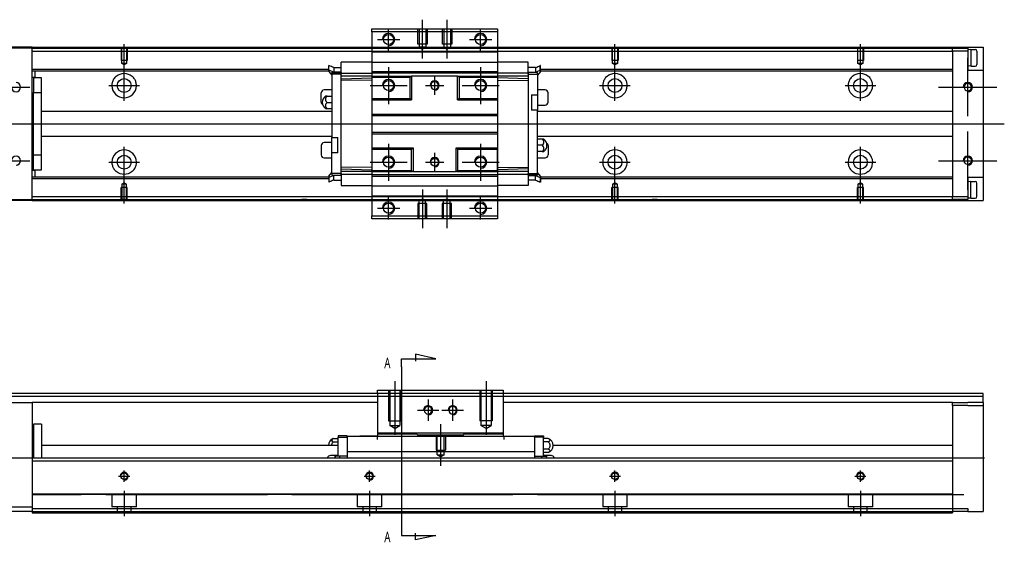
# Model space of a CAD drawing. Header units: millimetres. Extents: x 81 to 3135, y 49 to 860.
# Tile 3 of 8: x 256 to 577, y 49 to 219. Entities that reach past the tile are written whole.
import ezdxf
from ezdxf.lldxf.tags import DXFTag

# ---------------------------------------------------------------- set-up
doc = ezdxf.new("R2010")
doc.units = ezdxf.units.MM
doc.layers.get('0').update_dxf_attribs({"linetype": 'CONTINUOUS'})
doc.styles.add('CHN', font='msjhbd.ttf')
tags = doc.linetypes.add('DASHED', pattern=[25.72, 12.86, -12.86]).pattern_tags.tags
tags[6:7] = [DXFTag(74, 4), DXFTag(75, 0), DXFTag(340, '0'), DXFTag(46, 0.0), DXFTag(50, 0.0), DXFTag(44, 0.0), DXFTag(45, 0.0)]
tags[4:5] = [DXFTag(74, 4), DXFTag(75, 0), DXFTag(340, '0'), DXFTag(46, 0.0), DXFTag(50, 0.0), DXFTag(44, 0.0), DXFTag(45, 0.0)]

msp = doc.modelspace()

# ---------------------------------------------------------------- linework, layer by layer
at = {"ltscale": 0.1}
for p, q in [((387.61, 206.58), (387.64, 219.19)), ((395.61, 206.56), (395.64, 219.17)), ((376.56, 209.06), (376.56, 216.36)), ((406.56, 209.06), (406.56, 216.36)), ((372.91, 212.71), (380.21, 212.71)), ((402.91, 212.71), (410.21, 212.71)), ((376.56, 203.76), (376.56, 191.68)), ((406.56, 203.76), (406.56, 191.68)), ((370.52, 197.72), (382.61, 197.72)), ((400.52, 197.72), (412.61, 197.72)), ((376.56, 178.76), (376.56, 166.68)), ((406.56, 178.76), (406.56, 166.68)), ((370.52, 172.72), (382.61, 172.72)), ((400.52, 172.72), (412.61, 172.72)), ((387.56, 163.82), (387.56, 151.21)), ((395.56, 163.82), (395.56, 151.21)), ((376.56, 154.06), (376.56, 161.36)), ((406.56, 154.06), (406.56, 161.36)), ((372.91, 157.71), (380.21, 157.71)), ((402.91, 157.71), (410.21, 157.71)), ((378.57, 101.33), (378.57, 83.83)), ((408.32, 101.33), (408.32, 83.83)), ((389.44, 95.33), (389.44, 88.33)), ((397.44, 95.33), (397.44, 88.33)), ((385.94, 91.83), (392.94, 91.83)), ((393.94, 91.83), (400.94, 91.83)), ((393.57, 73.68), (393.57, 87.33))]:
    msp.add_line(p, q, dxfattribs=at)
at = {"linetype": 'Continuous'}
for p, q in [((371.06, 215.21), (371.06, 216.21)), ((371.06, 216.21), (412.06, 216.21)), ((412.06, 215.21), (371.06, 215.21)), ((371.06, 215.21), (371.06, 208.71)), ((412.06, 216.21), (412.06, 215.21)), ((412.06, 215.21), (412.06, 208.71)), ((260.36, 210.21), (249.86, 210.21)), ((260.36, 210.2), (260.36, 209.91)), ((260.36, 209.91), (560.36, 209.91)), ((260.36, 160.51), (260.36, 209.91)), ((260.36, 209.91), (260.36, 209.91)), ((260.36, 209.91), (260.36, 209.91)), ((260.36, 208.91), (560.36, 208.91)), ((371.06, 208.71), (371.06, 207.72)), ((412.06, 208.71), (412.06, 207.72)), ((560.36, 210.21), (560.36, 209.91)), ((560.36, 209.91), (565.36, 209.91)), ((560.36, 209.91), (560.36, 209.91)), ((560.36, 209.91), (560.36, 209.91)), ((560.36, 208.91), (560.36, 209.91)), ((565.36, 208.91), (560.36, 208.91)), ((565.36, 209.91), (565.36, 208.91)), ((565.36, 208.91), (565.36, 202.71)), ((570.36, 210.21), (570.36, 160.21)), ((371.06, 207.72), (371.06, 162.72)), ((412.06, 207.72), (412.06, 162.72)), ((565.36, 202.71), (570.36, 202.71)), ((371.06, 200.72), (371.06, 193.52)), ((399.06, 200.72), (399.26, 200.72)), ((399.26, 200.72), (399.56, 200.42)), ((371.06, 193.52), (371.06, 193.02)), ((371.06, 193.02), (371.06, 188.42)), ((371.06, 188.42), (371.06, 187.92)), ((371.06, 187.92), (371.06, 182.52)), ((371.06, 182.52), (371.06, 182.02)), ((371.06, 182.02), (371.06, 176.92)), ((371.06, 176.92), (371.06, 170.02)), ((371.06, 169.72), (371.06, 170.02)), ((260.36, 161.51), (560.36, 161.51)), ((260.36, 160.51), (560.36, 160.51)), ((260.36, 160.51), (260.36, 160.22)), ((260.36, 160.51), (260.36, 160.51)), ((260.36, 160.51), (260.36, 160.51)), ((371.06, 162.72), (371.06, 161.71)), ((371.06, 161.71), (371.06, 155.21)), ((412.06, 162.72), (412.06, 161.71)), ((412.06, 161.71), (412.06, 155.21)), ((560.36, 161.51), (565.36, 161.51)), ((560.36, 160.51), (560.36, 161.51)), ((565.36, 160.51), (560.36, 160.51)), ((560.36, 160.51), (560.36, 160.51)), ((560.36, 160.51), (560.36, 160.51)), ((560.36, 160.51), (560.36, 160.21)), ((260.36, 160.21), (249.86, 160.21)), ((371.06, 154.21), (371.06, 155.21)), ((371.06, 155.21), (412.06, 155.21)), ((412.06, 154.21), (371.06, 154.21)), ((412.06, 155.21), (412.06, 154.21)), ((330.49, 97.33), (250.36, 97.33)), ((372.94, 97.33), (330.49, 97.33)), ((372.94, 98.33), (413.94, 98.33)), ((372.94, 97.33), (372.94, 98.33)), ((413.94, 97.33), (372.94, 97.33)), ((372.94, 97.33), (372.94, 83.33)), ((413.94, 98.33), (413.94, 97.33)), ((413.94, 97.33), (413.94, 83.33)), ((570.36, 97.33), (413.94, 97.33)), ((570.36, 94.33), (570.36, 97.33)), ((249.86, 94.33), (260.36, 94.33)), ((260.36, 94.33), (260.36, 75.33)), ((329.13, 94.33), (260.36, 94.33)), ((372.94, 94.33), (329.13, 94.33)), ((560.36, 94.33), (413.94, 94.33)), ((560.36, 94.33), (565.36, 94.33)), ((560.36, 93.33), (560.36, 94.33)), ((565.36, 93.33), (560.36, 93.33)), ((560.36, 93.33), (560.36, 59.83)), ((570.36, 94.33), (565.36, 94.33)), ((565.36, 93.33), (570.36, 93.33)), ((570.36, 94.33), (570.36, 58.83)), ((263.37, 87.33), (260.76, 87.33)), ((260.76, 87.33), (260.76, 76.33)), ((263.37, 87.33), (263.37, 76.33)), ((260.76, 84.04), (260.36, 84.04)), ((363.07, 83.53), (360.07, 83.53)), ((360.07, 83.53), (360.07, 83.03)), ((363.07, 83.03), (363.07, 83.53)), ((372.94, 83.53), (367.22, 83.33)), ((385.44, 84.33), (372.94, 84.33)), ((372.94, 84.33), (372.94, 84.03)), ((385.74, 84.03), (372.94, 84.03)), ((372.94, 84.03), (372.94, 83.33)), ((401.44, 84.33), (385.44, 84.33)), ((385.74, 84.03), (385.44, 84.33)), ((385.94, 83.83), (385.74, 84.03)), ((385.94, 83.83), (400.94, 83.83)), ((385.94, 83.83), (385.94, 83.83)), ((401.14, 84.03), (400.94, 83.83)), ((400.94, 83.83), (400.94, 83.83)), ((401.44, 84.33), (401.14, 84.03)), ((413.94, 84.03), (401.14, 84.03)), ((413.94, 84.33), (401.44, 84.33)), ((413.94, 84.33), (413.94, 84.03)), ((413.94, 84.03), (413.94, 83.33)), ((413.94, 83.53), (419.67, 83.33)), ((424.07, 83.03), (424.07, 83.53)), ((424.07, 83.53), (427.07, 83.53)), ((427.07, 83.53), (427.07, 83.03)), ((260.36, 81.54), (260.76, 81.54)), ((322.76, 80.33), (263.37, 80.33)), ((360.07, 80.33), (322.76, 80.33)), ((358.51, 82.64), (360.07, 82.64)), ((358.51, 81.49), (360.07, 81.49)), ((360.07, 83.03), (363.07, 83.03)), ((360.07, 76.83), (360.07, 83.03)), ((363.07, 83.33), (424.07, 83.33)), ((363.07, 83.33), (363.07, 83.03)), ((363.07, 83.03), (363.07, 78.22)), ((424.07, 83.33), (424.07, 83.03)), ((424.07, 83.03), (424.07, 78.22)), ((427.07, 83.03), (424.07, 83.03)), ((427.07, 76.83), (427.07, 83.03)), ((428.62, 82.64), (427.07, 82.64)), ((428.62, 81.49), (427.07, 81.49)), ((560.36, 80.33), (430.17, 80.33)), ((360.07, 77.03), (357.57, 77.03)), ((363.07, 78.33), (424.07, 78.33)), ((363.07, 78.33), (363.07, 76.34)), ((424.07, 78.33), (424.07, 76.34)), ((428.62, 79.18), (427.07, 79.18)), ((428.62, 78.03), (427.07, 78.03)), ((429.57, 77.03), (427.07, 77.03)), ((260.36, 76.33), (320.94, 76.33)), ((260.36, 76.33), (260.36, 75.33)), ((260.36, 75.33), (320.49, 75.33)), ((260.36, 75.33), (260.36, 64.84)), ((320.49, 75.33), (560.36, 75.33)), ((320.94, 76.33), (560.36, 76.33)), ((359.07, 76.83), (359.14, 76.83)), ((359.07, 76.83), (359.07, 76.33)), ((360.67, 76.83), (359.14, 76.83)), ((359.14, 76.83), (359.14, 76.33)), ((363.07, 76.83), (360.67, 76.83)), ((360.67, 76.33), (360.67, 76.83)), ((363.07, 76.34), (363.07, 76.33)), ((424.07, 76.83), (426.47, 76.83)), ((426.47, 76.33), (426.47, 76.83)), ((426.47, 76.83), (428, 76.83)), ((428, 76.83), (428, 76.33)), ((428.07, 76.83), (428, 76.83)), ((428.07, 76.83), (428.07, 76.33)), ((560.36, 76.33), (560.36, 75.33)), ((560.36, 75.33), (560.36, 64.83)), ((260.36, 64.83), (260.36, 64.54)), ((260.36, 64.54), (260.36, 64.54)), ((260.36, 64.54), (260.36, 59.83)), ((560.36, 64.54), (560.36, 59.83)), ((250.36, 60.33), (260.36, 60.33)), ((260.36, 58.83), (250.36, 58.83)), ((260.36, 59.83), (313.43, 59.83)), ((260.36, 59.83), (260.36, 58.33)), ((260.36, 58.33), (312.75, 58.33)), ((312.75, 58.33), (560.36, 58.33)), ((313.43, 59.83), (560.36, 59.83)), ((560.36, 59.83), (565.36, 59.83)), ((560.36, 59.83), (560.36, 58.33)), ((560.36, 59.83), (560.36, 59.83)), ((565.36, 58.83), (560.36, 58.83)), ((565.36, 59.83), (565.36, 58.83)), ((565.36, 58.83), (570.36, 58.83))]:
    msp.add_line(p, q, dxfattribs=at)
at = {"linetype": 'DASHED', "ltscale": 0.1}
for p, q in [((386.13, 211.2), (386.14, 216.2)), ((386.57, 216.19), (386.56, 210.19)), ((388.7, 216.19), (388.69, 210.19)), ((389.14, 216.19), (389.13, 211.19)), ((394.13, 211.18), (394.14, 216.18)), ((394.57, 216.18), (394.56, 210.18)), ((396.7, 216.17), (396.69, 210.17)), ((397.14, 216.17), (397.13, 211.17)), ((260.36, 209.91), (249.86, 209.91)), ((289.36, 209.91), (289.36, 205.91)), ((289.56, 204.91), (289.56, 209.91)), ((291.16, 209.91), (289.56, 209.91)), ((291.16, 209.91), (291.16, 204.91)), ((291.36, 209.91), (291.36, 205.91)), ((371.06, 208.71), (412.06, 208.71)), ((389.13, 211.19), (386.13, 211.2)), ((388.69, 210.19), (386.56, 210.19)), ((386.56, 210.19), (387.62, 209.58)), ((388.69, 210.19), (387.62, 209.58)), ((397.13, 211.17), (394.13, 211.18)), ((396.69, 210.17), (394.56, 210.18)), ((394.56, 210.18), (395.62, 209.56)), ((396.69, 210.17), (395.62, 209.56)), ((449.36, 209.91), (449.36, 205.91)), ((449.56, 204.91), (449.56, 209.91)), ((451.16, 209.91), (451.16, 204.91)), ((451.36, 209.91), (451.36, 205.91)), ((464.13, 209.91), (462.53, 209.91)), ((529.36, 209.91), (529.36, 205.91)), ((529.56, 204.91), (529.56, 209.91)), ((531.16, 209.91), (531.16, 204.91)), ((531.36, 209.91), (531.36, 205.91)), ((560.36, 208.91), (560.36, 161.51)), ((291.36, 205.91), (289.36, 205.91)), ((451.36, 205.91), (449.36, 205.91)), ((531.36, 205.91), (529.36, 205.91)), ((260.36, 203.01), (357.06, 203.02)), ((260.36, 202.51), (357.06, 202.52)), ((261.36, 200.66), (261.36, 202.51)), ((290.36, 204.45), (289.56, 204.91)), ((291.16, 204.91), (289.56, 204.91)), ((291.16, 204.91), (290.36, 204.45)), ((357.06, 204.23), (357.13, 204.23)), ((357.06, 202.27), (357.06, 202.74)), ((357.13, 202.74), (357.06, 202.74)), ((357.06, 202.27), (358.01, 201.07)), ((358.66, 202.07), (357.13, 202.74)), ((358.66, 203.56), (361.06, 203.56)), ((358.66, 202.58), (358.66, 202.07)), ((371.06, 205.36), (361.06, 205.36)), ((361.06, 205.36), (361.06, 205.31)), ((361.06, 201.92), (361.06, 205.31)), ((371.06, 205.36), (412.06, 205.36)), ((371.06, 202.26), (412.06, 202.26)), ((422.06, 205.36), (412.06, 205.36)), ((422.06, 205.36), (422.06, 205.31)), ((422.06, 201.92), (422.06, 205.31)), ((424.46, 203.56), (422.06, 203.56)), ((424.46, 202.07), (425.99, 202.74)), ((424.46, 202.58), (424.46, 202.07)), ((426.06, 202.27), (425.11, 201.07)), ((426.06, 204.23), (425.99, 204.23)), ((426.06, 202.74), (425.99, 202.74)), ((426.06, 203.02), (560.36, 203.01)), ((426.06, 202.27), (426.06, 202.74)), ((426.06, 202.52), (560.36, 202.51)), ((450.36, 204.45), (449.56, 204.91)), ((451.16, 204.91), (449.56, 204.91)), ((451.16, 204.91), (450.36, 204.45)), ((530.36, 204.45), (529.56, 204.91)), ((531.16, 204.91), (529.56, 204.91)), ((531.16, 204.91), (530.36, 204.45)), ((260.36, 200.46), (261.16, 200.46)), ((263.37, 200.21), (260.76, 200.21)), ((260.76, 200.21), (260.76, 195.41)), ((263.37, 195.41), (263.37, 200.21)), ((358.01, 201.07), (358.06, 201.07)), ((358.06, 201.42), (358.06, 201.92)), ((358.06, 201.92), (361.06, 201.92)), ((358.06, 201.42), (358.06, 180.72)), ((361.06, 201.42), (358.06, 201.42)), ((361.06, 202.07), (358.66, 202.07)), ((361.06, 201.92), (361.06, 201.42)), ((361.06, 201.42), (361.06, 201.72)), ((361.06, 201.72), (371.06, 201.72)), ((361.06, 169.02), (361.06, 201.42)), ((371.07, 200.72), (361.06, 200.72)), ((361.06, 199.87), (371.06, 200.22)), ((371.06, 199.47), (361.06, 199.32)), ((412.06, 201.72), (371.06, 201.72)), ((371.06, 200.72), (383.86, 200.72)), ((371.06, 200.42), (383.56, 200.42)), ((383.56, 200.42), (383.86, 200.72)), ((383.56, 193.52), (383.56, 200.42)), ((383.86, 200.72), (384.06, 200.72)), ((384.06, 200.72), (384.06, 193.02)), ((399.06, 200.72), (384.06, 200.72)), ((399.06, 193.02), (399.06, 200.72)), ((399.26, 200.72), (412.06, 200.72)), ((399.56, 200.42), (399.56, 193.52)), ((399.56, 200.42), (412.06, 200.42)), ((422.06, 201.72), (412.06, 201.72)), ((412.06, 200.42), (412.06, 200.72)), ((422.06, 200.72), (412.06, 200.72)), ((412.06, 200.42), (412.06, 193.52)), ((422.06, 199.87), (412.06, 200.22)), ((412.06, 199.47), (422.06, 199.32)), ((422.06, 202.07), (424.46, 202.07)), ((422.06, 201.92), (422.06, 201.42)), ((425.06, 201.92), (422.06, 201.92)), ((422.06, 201.42), (422.06, 201.72)), ((422.06, 201.42), (422.06, 169.02)), ((422.06, 201.42), (425.06, 201.42)), ((425.06, 201.42), (425.06, 201.92)), ((425.06, 201.42), (425.06, 194.72)), ((425.11, 201.07), (425.06, 201.07)), ((358.06, 196.32), (355.56, 196.32)), ((427.56, 196.32), (425.06, 196.32)), ((260.76, 195.41), (263.37, 195.41)), ((260.76, 175.01), (260.76, 195.41)), ((263.37, 175.01), (263.37, 195.41)), ((354.56, 192.32), (354.56, 195.32)), ((356.51, 194.22), (355.96, 194.22)), ((356.51, 194.22), (358.06, 194.22)), ((371.06, 193.52), (383.56, 193.52)), ((371.06, 193.02), (384.06, 193.02)), ((384.06, 193.02), (383.56, 193.52)), ((399.56, 193.52), (399.06, 193.02)), ((399.06, 193.02), (412.06, 193.02)), ((399.56, 193.52), (412.06, 193.52)), ((412.06, 193.02), (412.06, 188.42)), ((423.16, 194.72), (423.16, 189.72)), ((423.16, 194.72), (425.06, 194.72)), ((425.06, 194.72), (425.06, 189.72)), ((428.56, 192.32), (428.56, 195.32)), ((355.96, 190.22), (356.51, 190.22)), ((356.51, 192.22), (358.06, 192.22)), ((356.51, 190.22), (358.06, 190.22)), ((425.06, 189.72), (423.16, 189.72)), ((425.06, 191.32), (427.56, 191.32)), ((425.06, 169.02), (425.06, 189.72)), ((358.06, 189.22), (263.37, 189.21)), ((371.06, 188.42), (412.06, 188.42)), ((371.06, 187.92), (412.06, 187.92)), ((412.06, 188.42), (412.06, 187.92)), ((412.06, 187.92), (412.06, 182.52)), ((560.36, 189.21), (425.06, 189.22)), ((263.37, 181.21), (358.06, 181.22)), ((358.06, 180.72), (359.96, 180.72)), ((358.06, 175.72), (358.06, 180.72)), ((359.96, 175.72), (359.96, 180.72)), ((371.06, 182.52), (412.06, 182.52)), ((371.06, 182.02), (412.06, 182.02)), ((412.06, 182.52), (412.06, 182.02)), ((412.06, 182.02), (412.06, 177.42)), ((425.06, 181.22), (560.36, 181.21)), ((426.62, 180.22), (425.06, 180.22)), ((427.16, 180.22), (426.62, 180.22)), ((354.56, 178.12), (354.56, 175.12)), ((358.06, 179.12), (355.56, 179.12)), ((371.06, 177.42), (384.56, 177.42)), ((384.06, 176.92), (384.56, 177.42)), ((384.06, 170.02), (384.06, 176.92)), ((384.56, 177.42), (384.56, 169.72)), ((398.56, 177.42), (412.06, 177.42)), ((398.56, 177.42), (399.06, 176.92)), ((398.56, 169.72), (398.56, 177.42)), ((399.06, 176.92), (399.06, 170.02)), ((412.06, 177.42), (412.06, 176.92)), ((412.06, 177.1), (412.06, 177.22)), ((412.06, 170.02), (412.06, 176.92)), ((426.62, 178.22), (425.06, 178.22)), ((428.56, 178.12), (428.56, 175.12)), ((263.37, 175.01), (260.76, 175.01)), ((260.76, 170.21), (260.76, 175.01)), ((263.37, 170.21), (263.37, 175.01)), ((355.56, 174.12), (358.06, 174.12)), ((359.96, 175.72), (358.06, 175.72)), ((358.06, 169.02), (358.06, 175.72)), ((426.62, 176.22), (425.06, 176.22)), ((425.06, 174.12), (427.56, 174.12)), ((426.62, 176.22), (427.16, 176.22)), ((260.76, 170.21), (263.37, 170.21)), ((371.06, 170.97), (361.06, 171.11)), ((361.06, 170.57), (371.06, 170.22)), ((412.06, 170.97), (422.06, 171.11)), ((422.06, 170.57), (412.06, 170.22)), ((261.16, 169.96), (260.36, 169.96)), ((260.36, 167.91), (357.06, 167.92)), ((260.36, 167.41), (357.06, 167.42)), ((261.36, 167.91), (261.36, 169.76)), ((357.06, 168.17), (358.01, 169.37)), ((357.06, 168.17), (357.06, 167.7)), ((357.06, 167.7), (357.13, 167.7)), ((357.06, 167.7), (357.06, 167.65)), ((358.66, 168.37), (357.13, 167.7)), ((357.13, 167.7), (357.13, 167.65)), ((358.01, 169.37), (358.06, 169.37)), ((361.06, 169.02), (358.06, 169.02)), ((358.06, 169.02), (358.06, 168.52)), ((358.06, 168.52), (361.06, 168.52)), ((358.66, 167.86), (358.66, 168.37)), ((361.06, 168.37), (358.66, 168.37)), ((371.07, 169.72), (361.06, 169.72)), ((361.06, 169.02), (361.06, 168.72)), ((361.06, 168.52), (361.06, 169.02)), ((371.06, 168.72), (361.06, 168.72)), ((361.06, 168.52), (361.06, 165.13)), ((371.06, 170.02), (384.06, 170.02)), ((371.06, 169.72), (384.36, 169.72)), ((371.06, 168.72), (412.06, 168.72)), ((371.06, 168.15), (412.06, 168.15)), ((384.06, 170.02), (384.06, 170.02)), ((384.36, 169.72), (384.06, 170.02)), ((384.56, 169.72), (384.36, 169.72)), ((384.56, 169.72), (398.56, 169.72)), ((398.76, 169.72), (398.56, 169.72)), ((399.06, 170.02), (398.76, 169.72)), ((398.76, 169.72), (412.06, 169.72)), ((399.06, 170.02), (399.06, 170.02)), ((399.06, 170.02), (412.06, 170.02)), ((412.06, 169.72), (412.06, 170.02)), ((422.06, 169.72), (412.06, 169.72)), ((422.06, 168.72), (412.06, 168.72)), ((422.06, 169.02), (422.06, 168.72)), ((422.06, 169.02), (425.06, 169.02)), ((422.06, 168.52), (422.06, 169.02)), ((422.06, 168.52), (422.06, 165.13)), ((425.06, 168.52), (422.06, 168.52)), ((422.06, 168.37), (424.46, 168.37)), ((424.46, 167.86), (424.46, 168.37)), ((424.46, 168.37), (425.99, 167.7)), ((425.11, 169.37), (425.06, 169.37)), ((425.06, 169.02), (425.06, 168.52)), ((426.06, 168.17), (425.11, 169.37)), ((426.06, 167.7), (425.99, 167.7)), ((426.06, 168.17), (426.06, 167.7)), ((426.06, 167.92), (560.36, 167.91)), ((426.06, 167.42), (560.36, 167.41)), ((570.36, 167.71), (565.36, 167.71)), ((565.36, 167.71), (565.36, 161.51)), ((291.36, 164.51), (289.36, 164.51)), ((289.36, 160.51), (289.36, 164.51)), ((290.36, 165.97), (289.56, 165.51)), ((289.56, 165.51), (289.56, 160.51)), ((291.16, 165.51), (289.56, 165.51)), ((291.16, 165.51), (290.36, 165.97)), ((291.16, 160.51), (291.16, 165.51)), ((291.36, 160.51), (291.36, 164.51)), ((357.06, 166.21), (357.13, 166.21)), ((358.66, 166.88), (361.06, 166.88)), ((361.06, 165.07), (361.06, 165.13)), ((371.06, 165.06), (361.06, 165.06)), ((371.06, 165.06), (412.06, 165.06)), ((422.06, 165.07), (412.06, 165.07)), ((424.46, 166.88), (422.06, 166.88)), ((422.06, 165.07), (422.06, 165.13)), ((426.06, 166.21), (425.99, 166.21)), ((451.36, 164.51), (449.36, 164.51)), ((449.36, 160.51), (449.36, 164.51)), ((450.36, 165.97), (449.56, 165.51)), ((449.56, 165.51), (449.56, 160.51)), ((451.16, 165.51), (449.56, 165.51)), ((451.16, 165.51), (450.36, 165.97)), ((451.16, 160.51), (451.16, 165.51)), ((451.36, 160.51), (451.36, 164.51)), ((531.36, 164.51), (529.36, 164.51)), ((529.36, 160.51), (529.36, 164.51)), ((530.36, 165.97), (529.56, 165.51)), ((529.56, 165.51), (529.56, 160.51)), ((531.16, 165.51), (529.56, 165.51)), ((531.16, 165.51), (530.36, 165.97)), ((531.16, 160.51), (531.16, 165.51)), ((531.36, 160.51), (531.36, 164.51)), ((249.86, 160.51), (260.36, 160.51)), ((291.16, 160.51), (289.56, 160.51)), ((349.86, 160.51), (348.26, 160.51)), ((371.06, 161.71), (412.06, 161.71)), ((386.5, 160.21), (387.56, 160.82)), ((388.63, 160.21), (387.56, 160.82)), ((394.5, 160.21), (395.56, 160.82)), ((396.63, 160.21), (395.56, 160.82)), ((464.13, 160.51), (462.53, 160.51)), ((565.36, 161.51), (565.36, 160.51)), ((389.06, 159.21), (386.06, 159.21)), ((386.06, 159.21), (386.06, 154.21)), ((388.63, 160.21), (386.5, 160.21)), ((386.5, 154.21), (386.5, 160.21)), ((388.63, 154.21), (388.63, 160.21)), ((389.06, 154.21), (389.06, 159.21)), ((397.06, 159.21), (394.06, 159.21)), ((394.06, 159.21), (394.06, 154.21)), ((396.63, 160.21), (394.5, 160.21)), ((394.5, 154.21), (394.5, 160.21)), ((396.63, 154.21), (396.63, 160.21)), ((397.06, 154.21), (397.06, 159.21)), ((330.04, 96.33), (250.36, 96.33)), ((570.36, 96.33), (330.04, 96.33)), ((376.57, 98.33), (376.57, 88.33)), ((376.92, 98.33), (376.92, 86.83)), ((380.22, 98.33), (380.22, 86.83)), ((380.57, 98.33), (380.57, 88.33)), ((406.32, 98.33), (406.32, 88.33)), ((406.67, 98.33), (406.67, 86.83)), ((409.97, 98.33), (409.97, 86.83)), ((410.32, 98.33), (410.32, 88.33)), ((376.57, 88.33), (380.57, 88.33)), ((376.92, 86.83), (380.22, 86.83)), ((378.57, 85.88), (376.92, 86.83)), ((378.57, 85.88), (380.22, 86.83)), ((410.32, 88.33), (406.32, 88.33)), ((409.97, 86.83), (406.67, 86.83)), ((408.32, 85.88), (406.67, 86.83)), ((408.32, 85.88), (409.97, 86.83)), ((392.07, 83.83), (392.07, 78.83)), ((392.44, 77.33), (392.44, 83.83)), ((394.69, 77.33), (394.69, 83.83)), ((395.07, 83.83), (395.07, 78.83)), ((372.94, 82.33), (372.94, 83.33)), ((414.19, 82.33), (414.19, 83.33)), ((392.07, 78.83), (395.07, 78.83)), ((392.44, 77.33), (394.69, 77.33)), ((392.44, 77.33), (393.57, 76.68)), ((394.69, 77.33), (393.57, 76.68)), ((260.36, 64.33), (276.36, 64.33)), ((284.36, 64.33), (276.36, 64.33)), ((284.36, 64.34), (284.36, 64.34)), ((284.36, 64.33), (315.48, 64.33)), ((286.36, 64.34), (286.36, 60.33)), ((294.36, 60.33), (294.36, 64.34)), ((315.48, 64.33), (337.07, 64.33)), ((345.07, 64.33), (337.07, 64.33)), ((345.07, 64.34), (345.07, 64.34)), ((345.07, 64.33), (417.07, 64.33)), ((366.36, 64.34), (366.36, 60.33)), ((374.36, 60.33), (374.36, 64.34)), ((425.07, 64.33), (417.07, 64.33)), ((425.07, 64.34), (425.07, 64.34)), ((425.07, 64.33), (564.1, 64.33)), ((446.36, 64.34), (446.36, 60.33)), ((454.36, 60.33), (454.36, 64.34)), ((505.07, 64.34), (505.07, 64.34)), ((505.07, 64.33), (564.1, 64.33)), ((505.07, 64.33), (560.36, 64.33)), ((526.36, 64.34), (526.36, 60.33)), ((534.36, 60.33), (534.36, 64.34)), ((294.36, 60.33), (286.36, 60.33)), ((288.11, 60.33), (288.11, 58.33)), ((292.61, 58.33), (292.61, 60.33)), ((374.36, 60.33), (366.36, 60.33)), ((368.11, 60.33), (368.11, 58.33)), ((372.61, 58.33), (372.61, 60.33)), ((454.36, 60.33), (446.36, 60.33)), ((448.11, 60.33), (448.11, 58.33)), ((452.61, 58.33), (452.61, 60.33)), ((534.36, 60.33), (526.36, 60.33)), ((528.11, 60.33), (528.11, 58.33)), ((532.61, 58.33), (532.61, 60.33))]:
    msp.add_line(p, q, dxfattribs=at)
at = {"ltscale": 0.3}
for p, q in [((290.36, 199.04), (290.36, 211.24)), ((450.36, 199.04), (450.36, 211.24)), ((530.36, 199.04), (530.36, 211.24)), ((565.36, 187.69), (565.36, 206.74)), ((290.36, 192.71), (290.36, 202.71)), ((450.36, 192.71), (450.36, 202.71)), ((530.36, 192.71), (530.36, 202.71)), ((285.36, 197.71), (295.36, 197.71)), ((445.36, 197.71), (455.36, 197.71)), ((525.36, 197.71), (535.36, 197.71)), ((555.83, 197.21), (574.88, 197.21)), ((223.45, 185.21), (577.27, 185.21)), ((565.36, 163.69), (565.36, 182.74)), ((290.36, 163.19), (290.36, 177.71)), ((450.36, 163.19), (450.36, 177.71)), ((530.36, 163.19), (530.36, 177.71)), ((285.36, 172.71), (295.36, 172.71)), ((445.36, 172.71), (455.36, 172.71)), ((525.36, 172.71), (535.36, 172.71)), ((555.83, 173.21), (574.88, 173.21)), ((290.36, 159.27), (290.36, 167.71)), ((450.36, 159.27), (450.36, 167.71)), ((530.36, 159.27), (530.36, 167.71)), ((290.36, 68.53), (290.36, 72.13)), ((290.36, 68.53), (290.36, 72.13)), ((370.36, 68.53), (370.36, 72.13)), ((370.36, 68.53), (370.36, 72.13)), ((450.36, 68.53), (450.36, 72.13)), ((450.36, 68.53), (450.36, 72.13)), ((530.36, 68.53), (530.36, 72.13)), ((530.36, 68.53), (530.36, 72.13)), ((288.56, 70.33), (292.16, 70.33)), ((288.56, 70.33), (292.16, 70.33)), ((368.56, 70.33), (372.16, 70.33)), ((368.56, 70.33), (372.16, 70.33)), ((448.56, 70.33), (452.16, 70.33)), ((448.56, 70.33), (452.16, 70.33)), ((528.56, 70.33), (532.16, 70.33)), ((528.56, 70.33), (532.16, 70.33)), ((290.36, 65.54), (290.36, 57.33)), ((290.36, 65.54), (290.36, 57.33)), ((370.36, 65.54), (370.36, 57.33)), ((370.36, 65.54), (370.36, 57.33)), ((450.36, 65.54), (450.36, 57.33)), ((450.36, 65.54), (450.36, 57.33)), ((530.36, 65.54), (530.36, 57.33)), ((530.36, 65.54), (530.36, 57.33))]:
    msp.add_line(p, q, dxfattribs=at)
for p, q in [((566.36, 209.49), (565.36, 209.39)), ((566.36, 209.49), (567.76, 209.49)), ((566.36, 209.49), (566.36, 203.99)), ((568.36, 208.89), (568.36, 204.59)), ((566.36, 203.99), (565.36, 204.09)), ((566.36, 203.99), (567.76, 203.99)), ((376.56, 200.72), (376.56, 194.72)), ((391.56, 200.72), (391.56, 194.72)), ((250.61, 197.21), (259.61, 197.21)), ((373.56, 197.72), (379.56, 197.72)), ((388.56, 197.72), (394.56, 197.72)), ((376.56, 175.72), (376.56, 169.72)), ((391.56, 175.72), (391.56, 169.72)), ((250.61, 173.21), (259.61, 173.21)), ((373.56, 172.72), (379.56, 172.72)), ((388.56, 172.72), (394.56, 172.72)), ((566.36, 166.44), (565.36, 166.34)), ((566.36, 166.44), (567.76, 166.44)), ((566.36, 160.94), (566.36, 166.44)), ((568.36, 161.54), (568.36, 165.84)), ((566.36, 160.94), (565.36, 161.04)), ((566.36, 160.94), (567.76, 160.94)), ((391.92, 108.64), (385.33, 110.07)), ((385.33, 110.07), (385.33, 107.84)), ((380.77, 108.64), (391.92, 108.64)), ((380.77, 106), (380.77, 108.64)), ((380.77, 106), (380.77, 53.62)), ((199.36, 76.33), (570.86, 76.33)), ((380.77, 53.62), (380.77, 50.99)), ((385.33, 49.55), (385.33, 51.78)), ((380.77, 50.99), (391.92, 50.99)), ((391.92, 50.99), (385.33, 49.55))]:
    msp.add_line(p, q)
at = {"linetype": 'DASHED'}
for p, q in [((371.07, 193.34), (371.07, 193.22)), ((260.36, 160.51), (260.36, 160.51)), ((385.44, 84.33), (385.94, 83.83)), ((385.44, 84.33), (385.44, 84.33)), ((400.94, 83.83), (401.44, 84.33)), ((401.44, 84.33), (401.44, 84.33)), ((363.07, 78.22), (363.07, 76.83)), ((424.07, 78.22), (424.07, 76.83)), ((289.56, 70.33), (289.56, 70.33)), ((289.56, 70.33), (289.56, 70.33)), ((291.16, 70.33), (291.16, 70.33)), ((291.16, 70.33), (291.16, 70.33)), ((369.56, 70.33), (369.56, 70.33)), ((369.56, 70.33), (369.56, 70.33)), ((371.16, 70.33), (371.16, 70.33)), ((371.16, 70.33), (371.16, 70.33)), ((449.56, 70.33), (449.56, 70.33)), ((449.56, 70.33), (449.56, 70.33)), ((451.16, 70.33), (451.16, 70.33)), ((451.16, 70.33), (451.16, 70.33)), ((529.56, 70.33), (529.56, 70.33)), ((529.56, 70.33), (529.56, 70.33)), ((531.16, 70.33), (531.16, 70.33)), ((531.16, 70.33), (531.16, 70.33))]:
    msp.add_line(p, q, dxfattribs=at)
at = {"linetype": 'Continuous'}
for centre in [(376.56, 212.71), (406.56, 212.71), (376.56, 157.71), (406.56, 157.71)]:
    msp.add_circle(centre, 1.65, dxfattribs=at)
at = {"linetype": 'DASHED', "ltscale": 0.1}
for centre, radius in [((290.36, 197.71), 2.25), ((450.36, 197.71), 2.25), ((530.36, 197.71), 2.25), ((290.36, 172.71), 2.25), ((391.56, 172.72), 1.25), ((450.36, 172.71), 2.25), ((530.36, 172.71), 2.25), ((565.36, 173.21), 1.21)]:
    msp.add_circle(centre, radius, dxfattribs=at)
at = {"linetype": 'DASHED', "ltscale": 0.1, "extrusion": (0, 0, -1)}
for centre, radius in [((-391.56, 197.72), 1.25), ((-565.36, 197.21), 1.21)]:
    msp.add_circle(centre, radius, dxfattribs=at)
at = {"linetype": 'Continuous', "extrusion": (0, 0, -1)}
for centre in [(-389.44, 91.83), (-397.44, 91.83)]:
    msp.add_circle(centre, 1.25, dxfattribs=at)
for centre in [(290.36, 70.33), (370.36, 70.33), (450.36, 70.33), (530.36, 70.33)]:
    msp.add_circle(centre, 1.08)
for centre, radius, start, end in [((376.56, 212.71), 2, 270, 180), ((406.56, 212.71), 2, 270, 180), ((567.76, 208.89), 0.6, 0, 90), ((567.76, 204.59), 0.6, 270, 0), ((376.56, 197.72), 2, 270, 180), ((406.56, 197.72), 2, 270, 180), ((376.56, 172.72), 2, 270, 180), ((406.56, 172.72), 2, 270, 180), ((567.76, 165.84), 0.6, 0, 90), ((567.76, 161.54), 0.6, 270, 0), ((376.56, 157.71), 2, 270, 180), ((406.56, 157.71), 2, 270, 180), ((389.44, 91.83), 1.5, 270, 180), ((397.44, 91.83), 1.5, 270, 180), ((290.36, 70.33), 1.3, 270, 180), ((370.36, 70.33), 1.3, 270, 180), ((450.36, 70.33), 1.3, 270, 180), ((530.36, 70.33), 1.3, 270, 180)]:
    msp.add_arc(centre, radius, start, end)
at = {"linetype": 'DASHED', "ltscale": 0.1}
for centre, radius, start, end in [((261.16, 200.66), 0.2, 270, 0), ((391.56, 197.72), 1.5, 270, 180), ((255.11, 197.21), 1.5, 180, 90), ((290.36, 197.71), 4, 180.7109, 359.2891), ((355.56, 195.32), 1, 90, 180), ((427.56, 195.32), 1, 0, 90), ((450.36, 197.71), 4, 180.7109, 359.2891), ((530.36, 197.71), 4, 180.7109, 359.2891), ((565.36, 197.21), 1.5, 270, 180), ((357.46, 192.22), 2.5, 126.8699, 180), ((355.56, 192.32), 1, 180, 241.6233), ((357.46, 192.22), 2.5, 180, 233.1301), ((427.56, 192.32), 1, 270, 0), ((425.66, 178.22), 2.5, 306.8699, 53.1301), ((290.36, 172.71), 4, 0.7109, 179.2891), ((355.56, 178.12), 1, 90, 180), ((427.56, 178.12), 1, 0, 61.6233), ((450.36, 172.71), 4, 0.7109, 179.2891), ((530.36, 172.71), 4, 0.7109, 179.2891), ((255.11, 173.21), 1.5, 270, 180), ((355.56, 175.12), 1, 180, 270), ((391.56, 172.72), 1.5, 270, 180), ((427.56, 175.12), 1, 270, 0), ((565.36, 173.21), 1.5, 270, 180), ((261.16, 169.76), 0.2, 0, 90)]:
    msp.add_arc(centre, radius, start, end, dxfattribs=at)
at = {"linetype": 'DASHED', "ltscale": 0.1, "extrusion": (0, 0, -1)}
for centre, start, end in [((-290.36, 197.71), 50.0829, 129.9171), ((-450.36, 197.71), 50.0829, 129.9171), ((-530.36, 197.71), 50.0829, 129.9171), ((-290.36, 172.71), 230.0829, 309.9171), ((-450.36, 172.71), 230.0829, 309.9171), ((-530.36, 172.71), 230.0829, 309.9171)]:
    msp.add_arc(centre, 4, start, end, dxfattribs=at)
at = {"linetype": 'Continuous'}
for centre, radius, start, end in [((359.47, 80.33), 2.5, 112.5178, 180), ((427.67, 80.33), 2.5, 0, 67.4822), ((427.67, 80.33), 2.5, 292.5178, 0), ((357.57, 76.03), 1, 90, 162.5484), ((429.57, 76.03), 1, 17.4516, 90)]:
    msp.add_arc(centre, radius, start, end, dxfattribs=at)
at = {"linetype": 'Continuous', "extrusion": (6.12303e-17, 0, -1)}
for centre, start, end in [((-359.47, 80.33), 0, 50.336), ((-427.67, 80.33), 129.664, 230.336)]:
    msp.add_arc(centre, 1.5, start, end, dxfattribs=at)
at = {"linetype": 'Continuous'}
for centre in [(376.56, 197.72), (406.56, 197.72), (376.56, 172.72), (406.56, 172.72)]:
    msp.add_ellipse(centre, major_axis=(0, -1.65), ratio=1, dxfattribs=at)
at = {"linetype": 'DASHED', "ltscale": 0.1}
for centre, major_axis, start_param, end_param in [((357.46, 193.22), (-1.5, 0), -0.878528, 0.878528), ((357.46, 191.22), (1.5, 0), 2.263064, 4.020121), ((425.66, 179.22), (1.5, 0), -0.878528, 0.878528), ((425.66, 177.22), (-1.5, 0), 2.263064, 4.020121)]:
    msp.add_ellipse(centre, major_axis=major_axis, ratio=0.866025, start_param=start_param, end_param=end_param, dxfattribs=at)
at = {"linetype": 'Continuous'}
for centre, major_axis, start_param, end_param in [((359.47, 82.07), (1.5, 0), 2.263064, 4.020121), ((427.67, 82.07), (-1.5, 0), 2.263064, 4.020121), ((427.67, 78.6), (1.5, 0), -0.878528, 0.878528)]:
    msp.add_ellipse(centre, major_axis=major_axis, ratio=0.5, start_param=start_param, end_param=end_param, dxfattribs=at)
for points in [[(260.36, 210.21), (570.36, 210.21)], [(260.36, 209.91), (560.36, 209.91)], [(260.36, 160.51), (560.36, 160.51)], [(260.36, 160.21), (570.36, 160.21)], [(260.36, 64.54), (315.57, 64.54)], [(315.57, 64.54), (560.36, 64.54)]]:
    msp.add_open_spline(points, degree=1, dxfattribs=at)
at = {"linetype": 'DASHED', "ltscale": 0.1}
for points, weights in [([(357.06, 202.74), (357.06, 204.16), (357.06, 204.23)], [0.986230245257, 0.833597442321, 1]), ([(357.13, 202.74), (357.13, 204.16), (357.13, 204.23)], [0.986404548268, 0.833503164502, 0.999998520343]), ([(358.66, 203.56), (358.66, 203.51), (358.66, 202.58)], [1, 0.826415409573, 1]), ([(426.06, 202.74), (426.06, 204.16), (426.06, 204.23)], [0.986230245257, 0.833597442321, 1]), ([(357.06, 167.65), (357.06, 166.28), (357.06, 166.21)], [0.986230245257, 0.833597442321, 1]), ([(424.46, 166.88), (424.46, 166.93), (424.46, 167.86)], [1, 0.826415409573, 1]), ([(425.99, 167.7), (425.99, 166.28), (425.99, 166.21)], [0.986404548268, 0.833503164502, 0.999998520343]), ([(426.06, 167.7), (426.06, 166.28), (426.06, 166.21)], [0.986230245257, 0.833597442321, 1])]:
    msp.add_rational_spline(points, weights, degree=2, dxfattribs=at)
for points, degree in [([(358.66, 203.56), (358.15, 203.78), (357.64, 204), (357.13, 204.23)], 3), ([(424.46, 203.56), (424.97, 203.78), (425.48, 204), (425.99, 204.23)], 3), ([(371.06, 176.92), (384.06, 176.92)], 1), ([(399.06, 176.92), (412.06, 176.92)], 1), ([(358.66, 166.88), (358.15, 166.66), (357.64, 166.44), (357.13, 166.21)], 3), ([(424.46, 166.88), (424.97, 166.66), (425.48, 166.44), (425.99, 166.21)], 3), ([(260.36, 58.83), (312.98, 58.83)], 1), ([(312.98, 58.83), (560.36, 58.83)], 1)]:
    msp.add_open_spline(points, degree=degree, dxfattribs=at)
for points, knots in [([(424.46, 203.56), (424.46, 203.55), (424.46, 203.53), (424.46, 203.45), (424.46, 203.38), (424.46, 203.12), (424.46, 202.87), (424.46, 202.58)], [0, 0, 0, 0, 0.196974, 0.196974, 0.464649, 0.464649, 1, 1, 1, 1]), ([(425.99, 202.74), (425.99, 203.27), (425.99, 203.6), (425.99, 203.97), (425.99, 204.07), (425.99, 204.19), (425.99, 204.22), (425.99, 204.23)], [0, 0, 0, 0, 0.50414, 0.50414, 0.777493, 0.777493, 1, 1, 1, 1]), ([(287.79, 200.78), (287.45, 200.5), (287.16, 200.15), (286.73, 199.43), (286.58, 199.07), (286.4, 198.36), (286.35, 198.01), (286.36, 197.66)], [0, 0, 0, 0, 0.397367, 0.397367, 0.72214, 0.72214, 1, 1, 1, 1]), ([(294.36, 197.66), (294.36, 198.04), (294.31, 198.43), (294.11, 199.15), (293.96, 199.48), (293.54, 200.17), (293.25, 200.5), (292.92, 200.78)], [0, 0, 0, 0, 0.307207, 0.307207, 0.612248, 0.612248, 1, 1, 1, 1]), ([(447.79, 200.78), (447.45, 200.5), (447.16, 200.15), (446.73, 199.43), (446.58, 199.07), (446.4, 198.36), (446.35, 198.01), (446.36, 197.66)], [0, 0, 0, 0, 0.397367, 0.397367, 0.72214, 0.72214, 1, 1, 1, 1]), ([(454.36, 197.66), (454.36, 198.04), (454.31, 198.43), (454.11, 199.15), (453.96, 199.48), (453.54, 200.17), (453.25, 200.5), (452.92, 200.78)], [0, 0, 0, 0, 0.307207, 0.307207, 0.612248, 0.612248, 1, 1, 1, 1]), ([(527.79, 200.78), (527.45, 200.5), (527.16, 200.15), (526.73, 199.43), (526.58, 199.07), (526.4, 198.36), (526.35, 198.01), (526.36, 197.66)], [0, 0, 0, 0, 0.397367, 0.397367, 0.72214, 0.72214, 1, 1, 1, 1]), ([(534.36, 197.66), (534.36, 198.04), (534.31, 198.43), (534.11, 199.15), (533.96, 199.48), (533.54, 200.17), (533.25, 200.5), (532.92, 200.78)], [0, 0, 0, 0, 0.307207, 0.307207, 0.612248, 0.612248, 1, 1, 1, 1]), ([(286.36, 172.76), (286.35, 172.38), (286.41, 171.99), (286.61, 171.27), (286.76, 170.94), (287.17, 170.25), (287.46, 169.92), (287.79, 169.64)], [0, 0, 0, 0, 0.307207, 0.307207, 0.612248, 0.612248, 1, 1, 1, 1]), ([(292.92, 169.64), (293.26, 169.92), (293.56, 170.27), (293.99, 170.99), (294.14, 171.35), (294.32, 172.06), (294.36, 172.41), (294.36, 172.76)], [0, 0, 0, 0, 0.397367, 0.397367, 0.72214, 0.72214, 1, 1, 1, 1]), ([(446.36, 172.76), (446.35, 172.38), (446.41, 171.99), (446.61, 171.27), (446.76, 170.94), (447.17, 170.25), (447.46, 169.92), (447.79, 169.64)], [0, 0, 0, 0, 0.307207, 0.307207, 0.612248, 0.612248, 1, 1, 1, 1]), ([(452.92, 169.64), (453.26, 169.92), (453.56, 170.27), (453.99, 170.99), (454.14, 171.35), (454.32, 172.06), (454.36, 172.41), (454.36, 172.76)], [0, 0, 0, 0, 0.397367, 0.397367, 0.72214, 0.72214, 1, 1, 1, 1]), ([(526.36, 172.76), (526.35, 172.38), (526.41, 171.99), (526.61, 171.27), (526.76, 170.94), (527.17, 170.25), (527.46, 169.92), (527.79, 169.64)], [0, 0, 0, 0, 0.307207, 0.307207, 0.612248, 0.612248, 1, 1, 1, 1]), ([(532.92, 169.64), (533.26, 169.92), (533.56, 170.27), (533.99, 170.99), (534.14, 171.35), (534.32, 172.06), (534.36, 172.41), (534.36, 172.76)], [0, 0, 0, 0, 0.397367, 0.397367, 0.72214, 0.72214, 1, 1, 1, 1]), ([(357.13, 167.65), (357.13, 167.17), (357.13, 166.83), (357.13, 166.47), (357.13, 166.37), (357.13, 166.25), (357.13, 166.22), (357.13, 166.21)], [0, 0, 0, 0, 0.50414, 0.50414, 0.777493, 0.777493, 1, 1, 1, 1]), ([(358.66, 166.88), (358.66, 166.89), (358.66, 166.91), (358.66, 166.99), (358.66, 167.06), (358.66, 167.32), (358.66, 167.57), (358.66, 167.86)], [0, 0, 0, 0, 0.196974, 0.196974, 0.464649, 0.464649, 1, 1, 1, 1])]:
    msp.add_open_spline(points, degree=3, knots=knots, dxfattribs=at)

# ---------------------------------------------------------------- texts
at = {"style": 'CHN', "width": 0.7}
for p in [(375.15, 105.5), (375.15, 48.76)]:
    msp.add_text('A', height=3.5, dxfattribs=at).set_placement(p)

doc.saveas('drawing.dxf')
